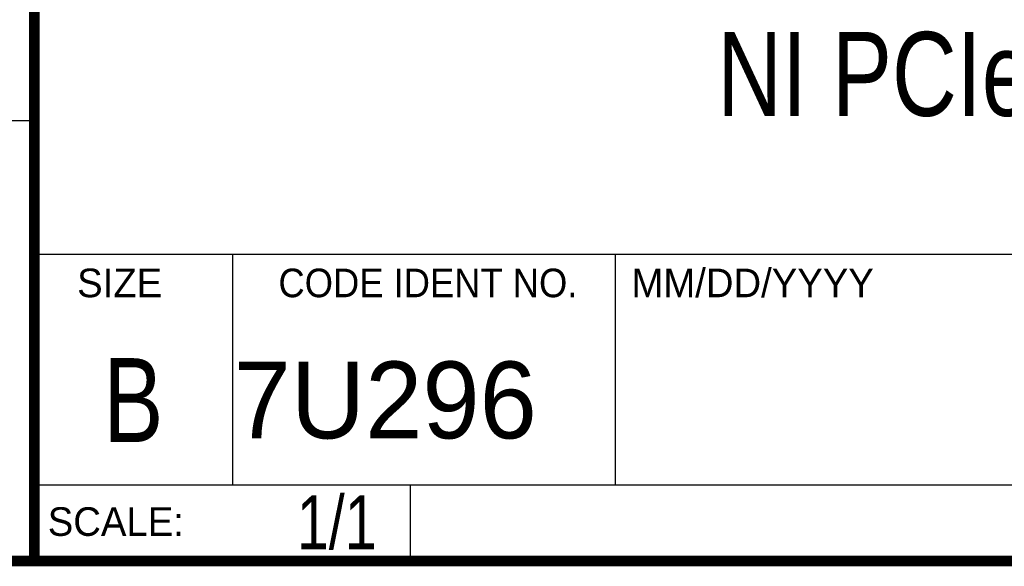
# Model space of a CAD drawing. Header units: inches. Extents: x 0.2 to 16.8, y 0.1 to 10.8.
# Tile 4 of 10: x 13 to 14.9, y 0.2 to 1.3. Entities that reach past the tile are written whole.
import ezdxf

# ---------------------------------------------------------------- set-up
doc = ezdxf.new("R2010")
doc.units = ezdxf.units.IN
doc.header["$LTSCALE"] = 0.935
doc.header["$MEASUREMENT"] = 0
doc.layers.get('0').update_dxf_attribs({"linetype": 'CONTINUOUS'})
doc.layers.add('DETAIL', color=7, linetype='CONTINUOUS')
doc.layers.add('NOTE', color=7, linetype='CONTINUOUS')
doc.styles.get("Standard").update_dxf_attribs({"font": 'txt', "width": 0.8})
doc.styles.add('TEXTSTYLE_2', font='txt')
doc.styles.add('TEXTSTYLE_3', font='txt', dxfattribs={"width": 0.95})

msp = doc.modelspace()

# ---------------------------------------------------------------- linework, layer by layer
at = {"color": 2, "linetype": 'CONTINUOUS'}
for p, q in [((13.0652, 1.9695), (13.0652, 0.2605)), ((13.0653, 1.0776), (11.482, 1.0776)), ((13.0652, 0.8295), (16.745, 0.8295)), ((13.434, 0.8295), (13.434, 0.4005)), ((14.146, 0.8295), (14.146, 0.4005)), ((13.0652, 0.4005), (16.745, 0.4005)), ((13.765, 0.4005), (13.765, 0.2605)), ((13.0652, 0.2605), (16.745, 0.2605))]:
    msp.add_line(p, q, dxfattribs=at)
at = {"color": 7, "linetype": 'CONTINUOUS', "const_width": 0.02}
for points in [[(13.0653, 1.9707), (13.0653, 0.2586)], [(0.25, 0.2586), (16.75, 0.2586)]]:
    msp.add_lwpolyline(points, dxfattribs=at)

# ---------------------------------------------------------------- texts
at = {"color": 2, "linetype": 'CONTINUOUS', "line_spacing_factor": 0.9}
for s, insert, char_height, width, attachment_point, style in [('MM/DD/YYYY', (14.1765, 0.8027), 0.05325, 0.53254, 1, 'TEXTSTYLE_2'), ('SIZE', (13.1451, 0.8027), 0.05325, 0.213016, 1, 'TEXTSTYLE_2'), ('CODE IDENT NO.', (13.7978, 0.8027), 0.053254, 0.708278, 2, 'TEXTSTYLE_3'), ('SCALE:', (13.0904, 0.3585), 0.05325, 0.319524, 1, 'TEXTSTYLE_2')]:
    msp.add_mtext(s, dxfattribs=dict(at, insert=insert, char_height=char_height, width=width, attachment_point=attachment_point, style=style))
at = {"color": 7, "linetype": 'CONTINUOUS', "insert": (13.2497, 0.6361), "char_height": 0.1562, "width": 0.125, "attachment_point": 2, "line_spacing_factor": 0.9}
msp.add_mtext('B', dxfattribs=at)
at = {"color": 7, "linetype": 'CONTINUOUS', "insert": (13.4363, 0.6298), "char_height": 0.14316, "width": 0.715775, "attachment_point": 1, "line_spacing_factor": 0.9, "style": 'TEXTSTYLE_2'}
msp.add_mtext('7U296', dxfattribs=at)
at = {"layer": 'DETAIL', "color": 7, "linetype": 'CONTINUOUS', "insert": (13.7025, 0.3805), "char_height": 0.1, "width": 0.24, "attachment_point": 3, "line_spacing_factor": 0.9}
msp.add_mtext('1/1', dxfattribs=at)
at = {"layer": 'NOTE', "color": 7, "linetype": 'CONTINUOUS', "insert": (14.9051, 1.2432), "char_height": 0.15625, "width": 1.625, "attachment_point": 2, "line_spacing_factor": 0.9}
msp.add_mtext('NI PCIe-GPIB+', dxfattribs=at)

doc.saveas('drawing.dxf')
